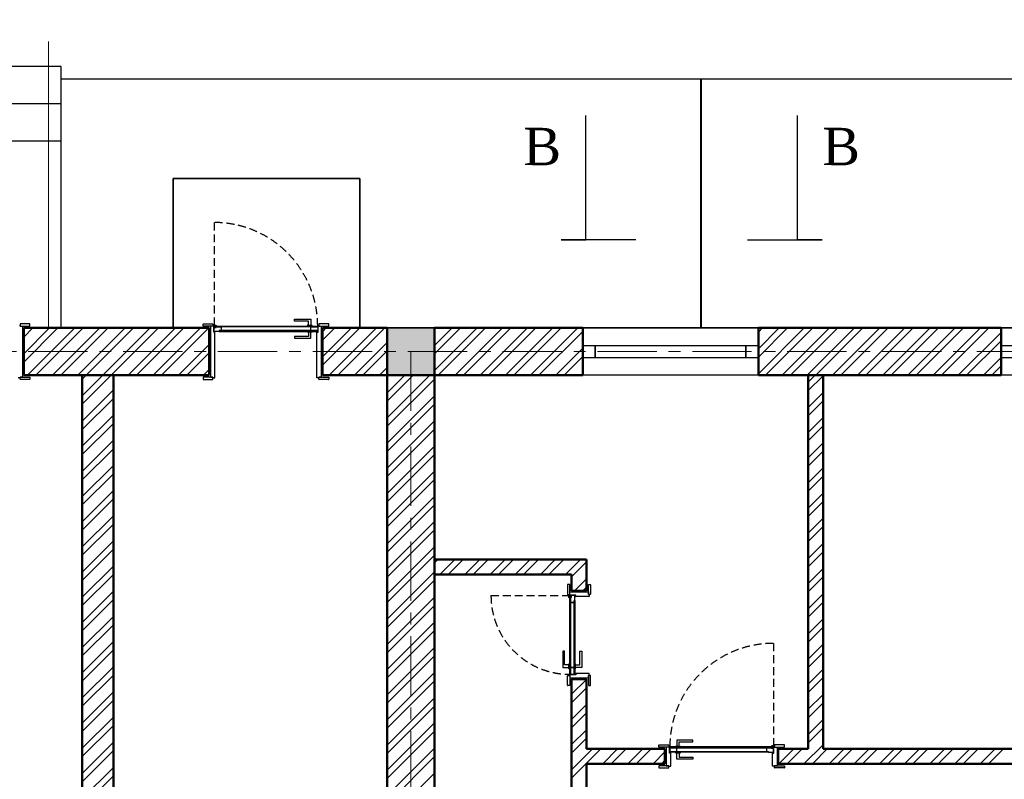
# Model space of a CAD drawing. Header units: millimetres. Extents: x 2063114 to 14983986, y -126020516 to 213791.
# Tile 77 of 256: x 2433880 to 2441788, y -1629481 to -1623381. Entities that reach past the tile are written whole.
import ezdxf
from ezdxf.enums import TextEntityAlignment as Align

# ---------------------------------------------------------------- set-up
doc = ezdxf.new("R2010")
doc.units = ezdxf.units.MM
for name, pattern in [('181022_4A$0$Three Roomed_3C$0$HIDDEN2', [4.7625, 3.175, -1.5875]), ('ACAD_ISO10W100', [18, 12, -3, 0, -3]), ('осевая', [50.8, 31.75, -6.35, 6.35, -6.35])]:
    doc.linetypes.add(name, pattern=pattern)
for name, color, linetype in [('YQ_DIM', 3, 'Continuous'), ('пунктир', 1, 'ACAD_ISO10W100'), ('Размеры', 28, 'Continuous')]:
    doc.layers.add(name, color=color, linetype=linetype)
doc.layers.add('сплошная_толстая', color=7, linetype='Continuous', lineweight=50)
doc.layers.add('Штриховка стен', color=7, linetype='Continuous', lineweight=9)
doc.styles.add('TIMES', font='times.ttf')
doc.styles.add('Times New Roman', font='times.ttf')
doc.linetypes.add('ограждение2', pattern='A,6.35,-2.54,[132,ltypeshp.shx,S=2.54,R=0,X=-2.54,Y=0],-2.54,25.4', length=36.83)

msp = doc.modelspace()

# ---------------------------------------------------------------- hatches: boundary and pattern name
at = {"ltscale": 150, "transparency": 33554687}
h = msp.add_hatch(color=256, dxfattribs=at)
h.dxf.hatch_style = 1
h.paths.add_polyline_path([(2437212.44899, -1625856.44184), (2436832.44899, -1625856.44184), (2436832.44899, -1626236.44184), (2437212.44899, -1626236.44184)])
h = msp.add_hatch(color=0)
h.set_gradient(color1=(28, 28, 28), color2=(33, 33, 33), one_color=1, tint=0.13, name='INVSPHERICAL')
h.paths.add_polyline_path([(2435443.28506, -1625886.20897), (2435445.44899, -1625886.20897), (2435445.44899, -1625885.2667, 0.2773393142), (2435444.91841, -1625884.38373, 0.2492988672), (2435439.18646, -1625884.38373, 0.2773393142), (2435438.65588, -1625885.2667), (2435438.65588, -1625889.44184), (2435442.28506, -1625889.44184), (2435442.28506, -1625887.20897, -0.4142135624)])
h = msp.add_hatch(color=0)
h.set_gradient(color1=(28, 28, 28), color2=(33, 33, 33), one_color=1, tint=0.13, name='INVSPHERICAL')
h.paths.add_polyline_path([(2436271.61292, -1625886.20897), (2436269.44899, -1625886.20897), (2436269.44899, -1625885.2667, -0.2773393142), (2436269.97956, -1625884.38373, -0.2492988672), (2436275.71152, -1625884.38373, -0.2773393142), (2436276.24209, -1625885.2667), (2436276.24209, -1625889.44184), (2436272.61292, -1625889.44184), (2436272.61292, -1625887.20897, 0.4142135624)])
h = msp.add_hatch(color=256)
h.set_gradient(color1=(28, 28, 28), color2=(33, 33, 33), one_color=1, tint=0.13, name='INVSPHERICAL')
h.paths.add_polyline_path([(2438342.21612, -1628007.27792), (2438342.21612, -1628009.44185), (2438341.27384, -1628009.44185, -0.2773393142), (2438340.39087, -1628008.91127, -0.2492988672), (2438340.39087, -1628003.17932, -0.2773393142), (2438341.27384, -1628002.64874), (2438345.44898, -1628002.64874), (2438345.44898, -1628006.27792), (2438343.21612, -1628006.27792, 0.4142135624)])
h = msp.add_hatch(color=256)
h.set_gradient(color1=(28, 28, 28), color2=(33, 33, 33), one_color=1, tint=0.13, name='INVSPHERICAL')
h.paths.add_polyline_path([(2438342.21612, -1628635.60577), (2438342.21612, -1628633.44184), (2438341.27384, -1628633.44184, 0.2773393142), (2438340.39087, -1628633.97242, 0.2492988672), (2438340.39087, -1628639.70437, 0.2773393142), (2438341.27384, -1628640.23495), (2438345.44898, -1628640.23495), (2438345.44898, -1628636.60577), (2438343.21612, -1628636.60577, -0.4142135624)])
h = msp.add_hatch(color=0)
h.set_gradient(color1=(28, 28, 28), color2=(33, 33, 33), one_color=1, tint=0.13, name='INVSPHERICAL')
h.paths.add_polyline_path([(2439103.20544, -1629266.20898), (2439105.36936, -1629266.20898), (2439105.36936, -1629265.2667, 0.2773393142), (2439104.83879, -1629264.38373, 0.2492988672), (2439099.10683, -1629264.38373, 0.2773393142), (2439098.57626, -1629265.2667), (2439098.57626, -1629269.44184), (2439102.20544, -1629269.44184), (2439102.20544, -1629267.20898, -0.4142135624)])
h = msp.add_hatch(color=0)
h.set_gradient(color1=(28, 28, 28), color2=(33, 33, 33), one_color=1, tint=0.13, name='INVSPHERICAL')
h.paths.add_polyline_path([(2439931.53329, -1629266.20898), (2439929.36936, -1629266.20898), (2439929.36936, -1629265.2667, -0.2773393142), (2439929.89994, -1629264.38373, -0.2492988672), (2439935.63189, -1629264.38373, -0.2773393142), (2439936.16247, -1629265.2667), (2439936.16247, -1629269.44184), (2439932.53329, -1629269.44184), (2439932.53329, -1629267.20898, 0.4142135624)])

# ---------------------------------------------------------------- linework, layer by layer
at = {"linetype": 'ограждение2', "lineweight": 5, "ltscale": 15}
msp.add_line((2434112.44899, -1625856.44184), (2434112.44899, -1623556.44184), dxfattribs=at)
at = {"ltscale": 150}
for p, q in [((2434212.44899, -1623756.44184), (2432412.44899, -1623756.44184)), ((2434212.44899, -1625856.44184), (2434212.44899, -1623756.44184)), ((2434212.44899, -1624056.44184), (2432412.44899, -1624056.44184)), ((2434212.44899, -1624356.44184), (2432412.44899, -1624356.44184)), ((2436832.44899, -1625856.44184), (2437212.44899, -1625856.44184)), ((2436832.44899, -1626236.44184), (2436832.44899, -1625856.44184)), ((2437212.44899, -1625856.44184), (2437212.44899, -1626236.44184)), ((2437212.44899, -1626236.44184), (2436832.44899, -1626236.44184)), ((2438279.44901, -1627918.44184), (2438279.44901, -1627994.44184)), ((2438297.44898, -1627916.44184), (2438281.44901, -1627916.44184)), ((2438297.44898, -1627996.44184), (2438297.44898, -1627916.44184)), ((2438447.44899, -1627916.44185), (2438463.44896, -1627916.44185)), ((2438447.44899, -1627996.44185), (2438447.44899, -1627916.44185)), ((2438465.44896, -1627918.44185), (2438465.44896, -1627994.44185)), ((2438281.44901, -1627996.44184), (2438297.44898, -1627996.44184)), ((2438292.44898, -1628001.44184), (2438292.44898, -1627996.44184)), ((2438292.44898, -1627996.44184), (2438297.44898, -1627996.44184)), ((2438345.44898, -1628002.44184), (2438293.44898, -1628002.44184)), ((2438297.44898, -1627996.44184), (2438297.44898, -1627976.44184)), ((2438297.44898, -1627976.44184), (2438447.44899, -1627976.44184)), ((2438432.44899, -1627966.44184), (2438312.44898, -1627966.44184)), ((2438342.44898, -1628011.44184), (2438342.44898, -1628007.44184)), ((2438343.44898, -1628006.44184), (2438345.44898, -1628006.44184)), ((2438451.44801, -1628012.44185), (2438343.44898, -1628012.44184)), ((2438345.44898, -1628006.44184), (2438345.44898, -1628002.44184)), ((2438447.44899, -1627976.44184), (2438447.44899, -1627996.44185)), ((2438463.44896, -1627996.44185), (2438447.44899, -1627996.44185)), ((2438447.44899, -1627996.44185), (2438452.44899, -1627996.44185)), ((2438452.44899, -1627996.44185), (2438452.44899, -1628011.44185)), ((2438279.44901, -1628724.44185), (2438279.44901, -1628648.44185)), ((2438281.44901, -1628646.44185), (2438297.44898, -1628646.44184)), ((2438292.44898, -1628641.44185), (2438292.44898, -1628646.44184)), ((2438292.44898, -1628646.44184), (2438297.44898, -1628646.44184)), ((2438345.44898, -1628640.44185), (2438293.44898, -1628640.44185)), ((2438297.44898, -1628646.44184), (2438297.44898, -1628726.44184)), ((2438297.44898, -1628646.44184), (2438297.44898, -1628666.44185)), ((2438342.44898, -1628631.44185), (2438342.44898, -1628635.44185)), ((2438451.44801, -1628630.44185), (2438343.44898, -1628630.44185)), ((2438343.44898, -1628636.44185), (2438345.44898, -1628636.44185)), ((2438345.44898, -1628636.44185), (2438345.44898, -1628640.44185)), ((2438463.44896, -1628646.44185), (2438447.44899, -1628646.44185)), ((2438447.44899, -1628646.44185), (2438447.44899, -1628726.44185)), ((2438447.44899, -1628666.44185), (2438447.44899, -1628646.44185)), ((2438447.44899, -1628646.44185), (2438452.44899, -1628646.44185)), ((2438452.44899, -1628646.44185), (2438452.44899, -1628631.44185)), ((2438465.44896, -1628724.44185), (2438465.44896, -1628648.44185)), ((2438297.44898, -1628726.44184), (2438281.44901, -1628726.44185)), ((2438297.44898, -1628666.44185), (2438447.44899, -1628666.44185)), ((2438432.44899, -1628676.44185), (2438312.44898, -1628676.44185)), ((2438447.44899, -1628726.44185), (2438463.44896, -1628726.44185))]:
    msp.add_line(p, q, dxfattribs=at)
at = {"color": 5, "lineweight": 40}
msp.add_line((2439349.94899, -1623856.44184), (2439349.94899, -1625846.44184), dxfattribs=at)
at = {"linetype": 'ByBlock'}
for p, q in [((2438428.05934, -1624748.86499), (2438428.05934, -1624148.86499)), ((2440126.36932, -1624748.86499), (2440126.36932, -1624148.86499)), ((2438428.05934, -1625148.86499), (2438428.05934, -1624748.86499)), ((2440126.36932, -1625148.86499), (2440126.36932, -1624748.86499)), ((2438828.05934, -1625148.86499), (2438228.05934, -1625148.86499)), ((2438228.05934, -1625148.86499), (2438428.05934, -1625148.86499)), ((2439726.36932, -1625148.86499), (2440326.36932, -1625148.86499)), ((2440326.36932, -1625148.86499), (2440126.36932, -1625148.86499))]:
    msp.add_line(p, q, dxfattribs=at)
at = {"color": 0, "ltscale": 150}
for p, q in [((2433877.44899, -1625836.44184), (2433882.44899, -1625836.44184)), ((2433882.44899, -1625825.44187), (2433882.44899, -1625841.44184)), ((2433882.44899, -1625836.44184), (2433882.44899, -1625841.44184)), ((2433882.44899, -1625841.44184), (2433962.44899, -1625841.44184)), ((2433882.44899, -1625841.44184), (2433902.44899, -1625841.44184)), ((2433960.44899, -1625823.44187), (2433884.44899, -1625823.44187)), ((2433902.44899, -1625841.44184), (2433902.44899, -1626251.44184)), ((2433912.44899, -1626236.44184), (2433912.44899, -1625856.44184)), ((2433962.44899, -1625841.44184), (2433962.44899, -1625825.44187)), ((2435352.44898, -1625841.44184), (2435352.44898, -1625825.44187)), ((2435432.44898, -1625841.44184), (2435352.44898, -1625841.44184)), ((2435354.44898, -1625823.44187), (2435430.44898, -1625823.44187)), ((2435402.44898, -1626236.44184), (2435402.44898, -1625856.44184)), ((2435432.44898, -1625841.44184), (2435412.44898, -1625841.44184)), ((2435412.44898, -1625841.44184), (2435412.44898, -1626251.44184)), ((2435432.44898, -1625825.44187), (2435432.44898, -1625841.44184)), ((2435437.44898, -1625836.44184), (2435432.44898, -1625836.44184)), ((2435432.44898, -1625836.44184), (2435432.44898, -1625841.44184)), ((2435438.44898, -1625889.44184), (2435438.44898, -1625837.44184)), ((2436276.44899, -1625889.44184), (2436276.44899, -1625837.44184)), ((2436277.44899, -1625836.44184), (2436282.44898, -1625836.44184)), ((2436282.44898, -1625825.44187), (2436282.44898, -1625841.44184)), ((2436282.44898, -1625836.44184), (2436282.44898, -1625841.44184)), ((2436282.44898, -1625841.44184), (2436362.44898, -1625841.44184)), ((2436282.44898, -1625841.44184), (2436302.44899, -1625841.44184)), ((2436360.44898, -1625823.44187), (2436284.44898, -1625823.44187)), ((2436302.44899, -1625841.44184), (2436302.44899, -1626251.44184)), ((2436312.44899, -1626236.44184), (2436312.44899, -1625856.44184)), ((2436362.44898, -1625841.44184), (2436362.44898, -1625825.44187)), ((2435442.44898, -1625889.44184), (2435438.44898, -1625889.44184)), ((2435442.44898, -1625887.44184), (2435442.44898, -1625889.44184)), ((2435447.44898, -1625886.44184), (2435443.44898, -1625886.44184)), ((2435448.44898, -1626255.44086), (2435448.44898, -1625887.44184)), ((2436266.44898, -1626255.44086), (2436266.44899, -1625887.44184)), ((2436267.44899, -1625886.44184), (2436271.44899, -1625886.44184)), ((2436272.44899, -1625887.44184), (2436272.44899, -1625889.44184)), ((2436272.44899, -1625889.44184), (2436276.44899, -1625889.44184)), ((2433882.44899, -1626256.44184), (2433867.44899, -1626256.44184)), ((2433882.44899, -1626267.44181), (2433882.44899, -1626251.44184)), ((2433882.44899, -1626251.44184), (2433962.44899, -1626251.44184)), ((2433902.44899, -1626251.44184), (2433882.44899, -1626251.44184)), ((2433882.44899, -1626251.44184), (2433882.44899, -1626256.44184)), ((2433960.44899, -1626269.44181), (2433884.44899, -1626269.44181)), ((2433962.44899, -1626251.44184), (2433962.44899, -1626267.44181)), ((2435352.44898, -1626251.44184), (2435352.44898, -1626267.44181)), ((2435432.44898, -1626251.44184), (2435352.44898, -1626251.44184)), ((2435354.44898, -1626269.44181), (2435430.44898, -1626269.44181)), ((2435412.44898, -1626251.44184), (2435432.44898, -1626251.44184)), ((2435432.44898, -1626267.44181), (2435432.44898, -1626251.44184)), ((2435432.44898, -1626251.44184), (2435432.44898, -1626256.44184)), ((2435432.44898, -1626256.44184), (2435447.44898, -1626256.44184)), ((2436282.44898, -1626256.44184), (2436267.44898, -1626256.44184)), ((2436282.44898, -1626267.44181), (2436282.44898, -1626251.44184)), ((2436282.44898, -1626251.44184), (2436362.44898, -1626251.44184)), ((2436302.44899, -1626251.44184), (2436282.44898, -1626251.44184)), ((2436282.44898, -1626251.44184), (2436282.44898, -1626256.44184)), ((2436360.44898, -1626269.44181), (2436284.44898, -1626269.44181)), ((2436362.44898, -1626251.44184), (2436362.44898, -1626267.44181)), ((2439014.36937, -1629203.44187), (2439090.36937, -1629203.44187)), ((2440020.36937, -1629203.44187), (2439944.36937, -1629203.44187)), ((2439012.36937, -1629221.44184), (2439012.36937, -1629205.44187)), ((2439092.36937, -1629221.44184), (2439012.36937, -1629221.44184)), ((2439062.36936, -1629356.44184), (2439062.36936, -1629236.44184)), ((2439092.36937, -1629221.44184), (2439072.36936, -1629221.44184)), ((2439072.36936, -1629221.44184), (2439072.36936, -1629371.44184)), ((2439092.36937, -1629205.44187), (2439092.36937, -1629221.44184)), ((2439097.36936, -1629216.44184), (2439092.36937, -1629216.44184)), ((2439092.36937, -1629216.44184), (2439092.36937, -1629221.44184)), ((2439098.36936, -1629269.44184), (2439098.36936, -1629217.44184)), ((2439102.36936, -1629269.44184), (2439098.36936, -1629269.44184)), ((2439102.36936, -1629267.44184), (2439102.36936, -1629269.44184)), ((2439107.36936, -1629266.44184), (2439103.36936, -1629266.44184)), ((2439108.36937, -1629375.44086), (2439108.36936, -1629267.44184)), ((2439926.36937, -1629375.44086), (2439926.36937, -1629267.44184)), ((2439927.36937, -1629266.44184), (2439931.36937, -1629266.44184)), ((2439932.36937, -1629267.44184), (2439932.36937, -1629269.44184)), ((2439932.36937, -1629269.44184), (2439936.36937, -1629269.44184)), ((2439936.36937, -1629269.44184), (2439936.36937, -1629217.44184)), ((2439937.36937, -1629216.44184), (2439942.36937, -1629216.44184)), ((2439942.36937, -1629205.44187), (2439942.36937, -1629221.44184)), ((2439942.36937, -1629216.44184), (2439942.36937, -1629221.44184)), ((2439942.36937, -1629221.44184), (2440022.36937, -1629221.44184)), ((2439942.36937, -1629221.44184), (2439962.36937, -1629221.44184)), ((2439962.36937, -1629221.44184), (2439962.36937, -1629371.44184)), ((2439972.36937, -1629356.44184), (2439972.36937, -1629236.44184)), ((2440022.36937, -1629221.44184), (2440022.36937, -1629205.44187)), ((2439012.36937, -1629371.44184), (2439012.36937, -1629387.44181)), ((2439092.36937, -1629371.44184), (2439012.36937, -1629371.44184)), ((2439014.36937, -1629389.44181), (2439090.36937, -1629389.44181)), ((2439072.36936, -1629371.44184), (2439092.36937, -1629371.44184)), ((2439092.36937, -1629387.44181), (2439092.36937, -1629371.44184)), ((2439092.36937, -1629371.44184), (2439092.36937, -1629376.44184)), ((2439092.36937, -1629376.44184), (2439107.36937, -1629376.44184)), ((2439942.36937, -1629376.44184), (2439927.36937, -1629376.44184)), ((2439942.36937, -1629387.44181), (2439942.36937, -1629371.44184)), ((2439942.36937, -1629371.44184), (2440022.36937, -1629371.44184)), ((2439962.36937, -1629371.44184), (2439942.36937, -1629371.44184)), ((2439942.36937, -1629371.44184), (2439942.36937, -1629376.44184)), ((2440020.36937, -1629389.44181), (2439944.36937, -1629389.44181)), ((2440022.36937, -1629371.44184), (2440022.36937, -1629387.44181))]:
    msp.add_line(p, q, dxfattribs=at)
at = {"color": 0}
for p, q in [((2435438.65588, -1625889.44184), (2435438.65588, -1625885.2667)), ((2435442.15588, -1625883.66924), (2435441.65588, -1625883.66924)), ((2435441.65588, -1625883.66924), (2435442.15588, -1625883.66924)), ((2435442.28506, -1625887.20897), (2435442.28506, -1625889.44184)), ((2435445.44899, -1625886.20897), (2435443.28506, -1625886.20897)), ((2435445.44899, -1625886.20897), (2435445.44899, -1625885.2667)), ((2436269.44899, -1625886.20897), (2436269.44899, -1625885.2667)), ((2436269.44899, -1625886.20897), (2436271.61292, -1625886.20897)), ((2436272.61292, -1625887.20897), (2436272.61292, -1625889.44184)), ((2436272.74209, -1625883.66924), (2436273.24209, -1625883.66924)), ((2436273.24209, -1625883.66924), (2436272.74209, -1625883.66924)), ((2436276.24209, -1625889.44184), (2436276.24209, -1625885.2667)), ((2439098.57626, -1629269.44184), (2439098.57626, -1629265.2667)), ((2439102.07626, -1629263.66924), (2439101.57626, -1629263.66924)), ((2439101.57626, -1629263.66924), (2439102.07626, -1629263.66924)), ((2439102.20544, -1629267.20898), (2439102.20544, -1629269.44184)), ((2439105.36936, -1629266.20898), (2439103.20544, -1629266.20898)), ((2439105.36936, -1629266.20898), (2439105.36936, -1629265.2667)), ((2439929.36936, -1629266.20898), (2439929.36936, -1629265.2667)), ((2439929.36936, -1629266.20898), (2439931.53329, -1629266.20898)), ((2439932.53329, -1629267.20898), (2439932.53329, -1629269.44184)), ((2439932.66247, -1629263.66924), (2439933.16247, -1629263.66924)), ((2439933.16247, -1629263.66924), (2439932.66247, -1629263.66924)), ((2439936.16247, -1629269.44184), (2439936.16247, -1629265.2667))]:
    msp.add_line(p, q, dxfattribs=at)
for p, q in [((2438339.67639, -1628006.14874), (2438339.67639, -1628005.64874)), ((2438339.67639, -1628005.64874), (2438339.67639, -1628006.14874)), ((2438345.44898, -1628002.64874), (2438341.27384, -1628002.64874)), ((2438342.21612, -1628009.44185), (2438341.27384, -1628009.44185)), ((2438342.21612, -1628009.44185), (2438342.21612, -1628007.27792)), ((2438343.21612, -1628006.27792), (2438345.44898, -1628006.27792)), ((2438339.67639, -1628636.73495), (2438339.67639, -1628637.23495)), ((2438339.67639, -1628637.23495), (2438339.67639, -1628636.73495)), ((2438342.21612, -1628633.44184), (2438341.27384, -1628633.44184)), ((2438345.44898, -1628640.23495), (2438341.27384, -1628640.23495)), ((2438342.21612, -1628633.44184), (2438342.21612, -1628635.60577)), ((2438343.21612, -1628636.60577), (2438345.44898, -1628636.60577))]:
    msp.add_line(p, q)
at = {"color": 0, "linetype": '181022_4A$0$Three Roomed_3C$0$HIDDEN2', "ltscale": 20}
for points in [[(2436273.24209, -1625840.66924, 0.4142135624), (2435441.65588, -1625009.08303), (2435441.65588, -1625840.66924)], [(2439101.57626, -1629220.66924, -0.4142135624), (2439933.16247, -1628389.08303), (2439933.16247, -1629220.66924)]]:
    msp.add_lwpolyline(points, format="xyb", dxfattribs=at)
at = {"color": 0, "ltscale": 150}
for points in [[(2436218.24209, -1625835.66924), (2436198.24209, -1625835.66924), (2436198.24209, -1625800.66924), (2436088.24209, -1625800.66924), (2436088.24209, -1625785.66924), (2436218.24209, -1625785.66924)], [(2435456.90588, -1625851.87218), (2435438.44899, -1625851.87218), (2435438.44899, -1625840.66924), (2435456.90588, -1625840.66924)], [(2435481.65588, -1625847.16924), (2435456.90588, -1625847.16924), (2435456.90588, -1625840.66924), (2435481.65588, -1625840.66924)], [(2436273.24209, -1625847.16924), (2435481.65588, -1625847.16924), (2435481.65588, -1625840.66924), (2436273.24209, -1625840.66924)], [(2435481.65588, -1625883.66924), (2436273.24209, -1625883.66924), (2436273.24209, -1625877.16924), (2435481.65588, -1625877.16924)], [(2436228.24209, -1625835.66924), (2436188.24209, -1625835.66924), (2436188.24209, -1625840.66924), (2436228.24209, -1625840.66924)], [(2436273.24209, -1625877.16924), (2436217.74209, -1625877.16924), (2436217.74209, -1625847.16924), (2436273.24209, -1625847.16924)], [(2436218.24209, -1625888.66924), (2436198.24209, -1625888.66924), (2436198.24209, -1625923.66924), (2436088.24209, -1625923.66924), (2436088.24209, -1625938.66924), (2436218.24209, -1625938.66924)], [(2436228.24209, -1625888.66924), (2436188.24209, -1625888.66924), (2436188.24209, -1625883.66924), (2436228.24209, -1625883.66924)], [(2439156.57626, -1629215.66924), (2439176.57626, -1629215.66924), (2439176.57626, -1629180.66924), (2439286.57626, -1629180.66924), (2439286.57626, -1629165.66924), (2439156.57626, -1629165.66924)], [(2439101.57626, -1629227.16924), (2439893.16247, -1629227.16924), (2439893.16247, -1629220.66924), (2439101.57626, -1629220.66924)], [(2439101.57626, -1629257.16924), (2439157.07626, -1629257.16924), (2439157.07626, -1629227.16924), (2439101.57626, -1629227.16924)], [(2439893.16247, -1629263.66924), (2439101.57626, -1629263.66924), (2439101.57626, -1629257.16924), (2439893.16247, -1629257.16924)], [(2439146.57626, -1629215.66924), (2439186.57626, -1629215.66924), (2439186.57626, -1629220.66924), (2439146.57626, -1629220.66924)], [(2439146.57626, -1629268.66924), (2439186.57626, -1629268.66924), (2439186.57626, -1629263.66924), (2439146.57626, -1629263.66924)], [(2439156.57626, -1629268.66924), (2439176.57626, -1629268.66924), (2439176.57626, -1629303.66924), (2439286.57626, -1629303.66924), (2439286.57626, -1629318.66924), (2439156.57626, -1629318.66924)], [(2439893.16247, -1629227.16924), (2439917.91247, -1629227.16924), (2439917.91247, -1629220.66924), (2439893.16247, -1629220.66924)], [(2439917.91247, -1629231.87218), (2439936.36936, -1629231.87218), (2439936.36936, -1629220.66924), (2439917.91247, -1629220.66924)]]:
    msp.add_lwpolyline(points, close=True, dxfattribs=at)
for points in [[(2435456.90588, -1625840.66924), (2435441.65588, -1625840.66924), (2435441.65588, -1625837.55182, -0.4142135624), (2435446.65588, -1625832.55182), (2435451.90588, -1625832.55182, -0.4142135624), (2435456.90588, -1625837.55182), (2435456.90588, -1625840.66924)], [(2439917.91247, -1629220.66924), (2439933.16247, -1629220.66924), (2439933.16247, -1629217.55182, 0.4142135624), (2439928.16247, -1629212.55182), (2439922.91247, -1629212.55182, 0.4142135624), (2439917.91247, -1629217.55182), (2439917.91247, -1629220.66924)]]:
    msp.add_lwpolyline(points, format="xyb", dxfattribs=at)
for points in [[(2435497.15588, -1625877.16924), (2435481.65588, -1625877.16924), (2435481.65588, -1625883.66924), (2435441.65588, -1625883.66924), (2435441.65588, -1625851.87218), (2435456.90588, -1625851.87218), (2435456.90588, -1625847.16924), (2435497.15588, -1625847.16924), (2435497.15588, -1625877.16924)], [(2439877.66247, -1629257.16924), (2439893.16247, -1629257.16924), (2439893.16247, -1629263.66924), (2439933.16247, -1629263.66924), (2439933.16247, -1629231.87218), (2439917.91247, -1629231.87218), (2439917.91247, -1629227.16924), (2439877.66247, -1629227.16924), (2439877.66247, -1629257.16924)]]:
    msp.add_lwpolyline(points, dxfattribs=at)
at = {"color": 0, "ltscale": 25}
for points in [[(2438402.44899, -1625856.44184), (2439812.44899, -1625856.44184), (2439812.44899, -1626236.44184), (2438402.44899, -1626236.44184)], [(2441762.44899, -1625856.44184), (2443172.44899, -1625856.44184), (2443172.44899, -1626236.44184), (2441762.44899, -1626236.44184)], [(2438402.44899, -1625996.44184), (2438502.44899, -1625996.44184), (2438502.44899, -1626096.44184), (2438402.44899, -1626096.44184)], [(2438502.44899, -1625996.44184), (2439812.44899, -1625996.44184), (2439812.44899, -1626096.44184), (2438502.44899, -1626096.44184)], [(2438502.44899, -1625996.44184), (2439712.44899, -1625996.44184), (2439712.44899, -1626096.44184), (2438502.44899, -1626096.44184)], [(2439712.44899, -1625996.44184), (2439812.44899, -1625996.44184), (2439812.44899, -1626096.44184), (2439712.44899, -1626096.44184)], [(2441762.44899, -1625996.44184), (2441862.44899, -1625996.44184), (2441862.44899, -1626096.44184), (2441762.44899, -1626096.44184)]]:
    msp.add_lwpolyline(points, close=True, dxfattribs=at)
at = {"linetype": '181022_4A$0$Three Roomed_3C$0$HIDDEN2', "ltscale": 20}
msp.add_lwpolyline([(2438296.67638, -1628637.23495, -0.4142135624), (2437665.09017, -1628005.64873), (2438296.67639, -1628005.64874)], format="xyb", dxfattribs=at)
at = {"ltscale": 150}
msp.add_lwpolyline([(2438296.67639, -1628020.89874), (2438296.67639, -1628005.64874), (2438293.55897, -1628005.64874, 0.4142135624), (2438288.55896, -1628010.64874), (2438288.55896, -1628015.89874, 0.4142135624), (2438293.55896, -1628020.89874), (2438296.67639, -1628020.89874)], format="xyb", dxfattribs=at)
for points in [[(2438307.87933, -1628020.89874), (2438307.87933, -1628002.44185), (2438296.67639, -1628002.44185), (2438296.67639, -1628020.89874)], [(2438303.17638, -1628637.23495), (2438303.17639, -1628045.64874), (2438296.67639, -1628045.64874), (2438296.67638, -1628637.23495)], [(2438303.17639, -1628045.64874), (2438303.17639, -1628020.89874), (2438296.67639, -1628020.89874), (2438296.67639, -1628045.64874)], [(2438333.17638, -1628581.73495), (2438333.17639, -1628061.14874), (2438303.17639, -1628061.14874), (2438303.17638, -1628581.73495)], [(2438339.67639, -1628045.64874), (2438339.67638, -1628637.23495), (2438333.17638, -1628637.23495), (2438333.17639, -1628045.64874)], [(2438291.67638, -1628582.23495), (2438291.67638, -1628562.23495), (2438256.67638, -1628562.23495), (2438256.67638, -1628452.23495), (2438241.67638, -1628452.23495), (2438241.67638, -1628582.23495)], [(2438344.67638, -1628582.23495), (2438344.67638, -1628562.23495), (2438379.67638, -1628562.23495), (2438379.67638, -1628452.23495), (2438394.67638, -1628452.23495), (2438394.67638, -1628582.23495)], [(2438291.67638, -1628592.23495), (2438291.67638, -1628552.23495), (2438296.67638, -1628552.23495), (2438296.67638, -1628592.23495)], [(2438344.67638, -1628592.23495), (2438344.67638, -1628552.23495), (2438339.67638, -1628552.23495), (2438339.67638, -1628592.23495)], [(2438333.17638, -1628637.23495), (2438333.17638, -1628581.73495), (2438303.17638, -1628581.73495), (2438303.17638, -1628637.23495)]]:
    msp.add_lwpolyline(points, close=True, dxfattribs=at)
msp.add_lwpolyline([(2438333.17639, -1628061.14874), (2438333.17639, -1628045.64874), (2438339.67639, -1628045.64874), (2438339.67639, -1628005.64874), (2438307.87933, -1628005.64874), (2438307.87933, -1628020.89874), (2438303.17639, -1628020.89874), (2438303.17639, -1628061.14874), (2438333.17639, -1628061.14874)], dxfattribs=at)
at = {"color": 0, "ltscale": 150}
for centre, radius, start, end in [((2433884.44899, -1625825.44187), 2, 90, 180), ((2433960.44899, -1625825.44187), 2, 0, 90), ((2435354.44898, -1625825.44187), 2, 90, 180), ((2435430.44898, -1625825.44187), 2, 0, 90), ((2435437.44898, -1625837.44184), 1, 0, 90), ((2436277.44899, -1625837.44184), 1, 90, 180), ((2436284.44898, -1625825.44187), 2, 90, 180), ((2436360.44898, -1625825.44187), 2, 0, 90), ((2435443.44898, -1625887.44184), 1, 90, 179.999999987), ((2435447.44898, -1625887.44184), 1, 0, 90), ((2436267.44899, -1625887.44184), 1, 90, 180), ((2436271.44899, -1625887.44184), 1, 0.000000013, 90), ((2433884.44899, -1626267.44181), 2, 180, 270), ((2433960.44899, -1626267.44181), 2, 270, 0), ((2435354.44898, -1626267.44181), 2, 180, 270), ((2435430.44898, -1626267.44181), 2, 270, 0), ((2435447.44898, -1626255.44184), 1, 270.000000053, 0.05609203), ((2436267.44898, -1626255.44184), 1, 179.94390797, 270), ((2436284.44898, -1626267.44181), 2, 180, 270), ((2436360.44898, -1626267.44181), 2, 270, 0), ((2439014.36937, -1629205.44187), 2, 90, 180), ((2439090.36937, -1629205.44187), 2, 0, 90), ((2439944.36937, -1629205.44187), 2, 90, 180), ((2440020.36937, -1629205.44187), 2, 0, 90), ((2439097.36936, -1629217.44184), 1, 0, 90), ((2439103.36936, -1629267.44184), 1, 90, 179.999999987), ((2439107.36936, -1629267.44184), 1, 0, 90), ((2439927.36937, -1629267.44184), 1, 90, 180), ((2439931.36937, -1629267.44184), 1, 0.000000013, 90), ((2439937.36937, -1629217.44184), 1, 90, 180), ((2439014.36937, -1629387.44181), 2, 180, 270), ((2439090.36937, -1629387.44181), 2, 270, 0), ((2439107.36937, -1629375.44184), 1, 270, 0.05609203), ((2439927.36937, -1629375.44184), 1, 179.94390797, 269.999999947), ((2439944.36937, -1629387.44181), 2, 180, 270), ((2440020.36937, -1629387.44181), 2, 270, 0)]:
    msp.add_arc(centre, radius, start, end, dxfattribs=at)
at = {"color": 0}
for centre, radius, start, end in [((2435439.65588, -1625885.2667), 1, 117.9968567, 180), ((2435442.05243, -1625889.77456), 6.10532, 62.0031433, 117.9968567), ((2435443.28506, -1625887.20897), 1, 90, 180), ((2435444.44899, -1625885.2667), 1, 0, 62.0031433), ((2436270.44899, -1625885.2667), 1, 117.9968567, 180), ((2436272.84554, -1625889.77456), 6.10532, 62.0031433, 117.9968567), ((2436271.61292, -1625887.20897), 1, 0, 90), ((2436275.24209, -1625885.2667), 1, 0, 62.0031433), ((2439099.57626, -1629265.2667), 1, 117.9968567, 180), ((2439101.97281, -1629269.77456), 6.10532, 62.0031433, 117.9968567), ((2439103.20544, -1629267.20898), 1, 90, 180), ((2439104.36936, -1629265.2667), 1, 0, 62.0031433), ((2439930.36936, -1629265.2667), 1, 117.9968567, 180), ((2439932.76592, -1629269.77456), 6.10532, 62.0031433, 117.9968567), ((2439931.53329, -1629267.20898), 1, 0, 90), ((2439935.16247, -1629265.2667), 1, 0, 62.0031433)]:
    msp.add_arc(centre, radius, start, end, dxfattribs=at)
at = {"ltscale": 150}
for centre, radius, start, end in [((2438281.44901, -1627918.44184), 2, 90.000000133, 180.00000012), ((2438463.44896, -1627918.44185), 2, 0.00000012, 90.000000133), ((2438281.44901, -1627994.44184), 2, 180.00000012, 270.000000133), ((2438293.44898, -1628001.44184), 1, 180.00000012, 270.000000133), ((2438343.44898, -1628007.44184), 1, 90.000000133, 180.00000012), ((2438343.44898, -1628011.44184), 1, 180.00000012, 270.000000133), ((2438451.44899, -1628011.44185), 1, 269.943908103, 0.00000012), ((2438463.44896, -1627994.44185), 2, 270.000000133, 0.00000012), ((2438281.44901, -1628648.44185), 2, 90.000000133, 180.00000012), ((2438293.44898, -1628641.44185), 1, 90.000000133, 180.00000012), ((2438343.44898, -1628631.44185), 1, 90.000000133, 180.00000012), ((2438343.44898, -1628635.44185), 1, 180.00000012, 270.000000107), ((2438451.44899, -1628631.44185), 1, 0.000000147, 90.056092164), ((2438463.44896, -1628648.44185), 2, 0.00000012, 90.000000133), ((2438281.44901, -1628724.44185), 2, 180.00000012, 270.000000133), ((2438463.44896, -1628724.44185), 2, 270.000000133, 0.00000012)]:
    msp.add_arc(centre, radius, start, end, dxfattribs=at)
for centre, radius, start, end in [((2438345.7817, -1628006.04529), 6.10532, 152.003143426, 207.996856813), ((2438341.27384, -1628003.64874), 1, 90.000000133, 152.003143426), ((2438341.27384, -1628008.44185), 1, 207.996856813, 270.000000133), ((2438343.21612, -1628007.27792), 1, 90.000000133, 180.00000012), ((2438345.7817, -1628636.8384), 6.10532, 152.003143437, 207.996856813), ((2438341.27384, -1628634.44184), 1, 90.000000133, 152.003143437), ((2438341.27384, -1628639.23495), 1, 207.996856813, 270.000000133), ((2438343.21612, -1628635.60577), 1, 180.00000012, 270.000000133)]:
    msp.add_arc(centre, radius, start, end)
at = {"layer": 'YQ_DIM', "color": 1, "lineweight": 30}
for p, q in [((2434212.44899, -1623856.44184), (2446712.44899, -1623856.44184)), ((2434212.44899, -1625856.44184), (2434212.44899, -1623856.44184)), ((2436612.44899, -1624656.44184), (2435112.44899, -1624656.44184)), ((2435112.44899, -1624656.44184), (2435112.44899, -1625856.44184)), ((2436612.44899, -1625856.44184), (2436612.44899, -1624656.44184)), ((2435112.44899, -1625856.44184), (2434212.44899, -1625856.44184)), ((2444912.44899, -1625856.44184), (2436612.44899, -1625856.44184))]:
    msp.add_line(p, q, dxfattribs=at)
at = {"layer": 'пунктир', "linetype": 'осевая', "lineweight": 9, "ltscale": 15}
for p, q in [((2416422.44899, -1626046.44184), (2444522.44899, -1626046.44184)), ((2437022.44899, -1626046.44184), (2437022.44899, -1644946.44184))]:
    msp.add_line(p, q, dxfattribs=at)
at = {"layer": 'Размеры', "ltscale": 150}
for p, q in [((2435112.44899, -1625856.44184), (2435112.44899, -1624656.44184)), ((2435112.44899, -1624656.44184), (2436612.44899, -1624656.44184)), ((2436612.44899, -1624656.44184), (2436612.44899, -1625856.44184))]:
    msp.add_line(p, q, dxfattribs=at)
at = {"layer": 'сплошная_толстая', "ltscale": 150}
for p, q in [((2433912.44899, -1625856.44184), (2435402.44898, -1625856.44184)), ((2433912.44899, -1626236.44184), (2433912.44899, -1625856.44184)), ((2435402.44898, -1626236.44184), (2435402.44898, -1625856.44184)), ((2436312.44899, -1625856.44184), (2436832.44899, -1625856.44184)), ((2436312.44899, -1626236.44184), (2436312.44899, -1625856.44184)), ((2436832.44899, -1626236.44184), (2436832.44899, -1625856.44184)), ((2437212.44899, -1626236.44184), (2437212.44899, -1625856.44184)), ((2437212.44899, -1625856.44184), (2438402.44899, -1625856.44184)), ((2438402.44899, -1626236.44184), (2438402.44899, -1625856.44184)), ((2439812.44899, -1625856.44184), (2441762.44899, -1625856.44184)), ((2439812.44899, -1626236.44184), (2439812.44899, -1625856.44184)), ((2441762.44899, -1626236.44184), (2441762.44899, -1625856.44184)), ((2435402.44898, -1626236.44184), (2433912.44899, -1626236.44184)), ((2434382.44899, -1630456.44184), (2434382.44899, -1626236.44184)), ((2434632.44899, -1630206.44184), (2434632.44899, -1626236.44184)), ((2436832.44899, -1626236.44184), (2436312.44899, -1626236.44184)), ((2436832.44899, -1632156.44184), (2436832.44899, -1626236.44184)), ((2436832.44899, -1626236.44184), (2437212.44899, -1626236.44184)), ((2437212.44899, -1632156.44184), (2437212.44899, -1626236.44184)), ((2438402.44899, -1626236.44184), (2437212.44899, -1626236.44184)), ((2441762.44899, -1626236.44184), (2439812.44899, -1626236.44184)), ((2440212.44899, -1629236.44184), (2440212.44899, -1626236.44184)), ((2440332.44899, -1629236.44184), (2440332.44899, -1626236.44184)), ((2437212.44899, -1627716.44184), (2438432.44899, -1627716.44184)), ((2438432.44899, -1627966.44184), (2438432.44899, -1627716.44184)), ((2437212.44899, -1627836.44184), (2438312.44899, -1627836.44184)), ((2438312.44899, -1627966.44184), (2438312.44899, -1627836.44184)), ((2438312.44899, -1627966.44184), (2438432.44899, -1627966.44184)), ((2438312.44899, -1630036.44184), (2438312.44899, -1628676.44185)), ((2438312.44899, -1628676.44185), (2438432.44899, -1628676.44185)), ((2438432.44899, -1629236.44184), (2438432.44899, -1628676.44185)), ((2438432.44899, -1629236.44184), (2439062.36936, -1629236.44184)), ((2439062.36936, -1629356.44184), (2439062.36936, -1629236.44184)), ((2439972.36937, -1629236.44184), (2440212.44899, -1629236.44184)), ((2439972.36937, -1629356.44184), (2439972.36937, -1629236.44184)), ((2440332.44899, -1629236.44184), (2443162.44899, -1629236.44184)), ((2438432.44899, -1629356.44184), (2439062.36936, -1629356.44184)), ((2438432.44899, -1630386.44184), (2438432.44899, -1629356.44184)), ((2439972.36937, -1629356.44184), (2443162.44899, -1629356.44184))]:
    msp.add_line(p, q, dxfattribs=at)
at = {"layer": 'Штриховка стен', "linetype": 'Continuous', "lineweight": 9}
for p, q in [((2433912.44899, -1625861.77054), (2433917.77769, -1625856.44184)), ((2433912.44899, -1626063.8263), (2434119.83345, -1625856.44184)), ((2433912.44899, -1625929.12249), (2433985.12964, -1625856.44184)), ((2433912.44899, -1626131.17825), (2434187.1854, -1625856.44184)), ((2433941.88921, -1626236.44184), (2434321.88921, -1625856.44184)), ((2434009.24116, -1626236.44184), (2434389.24116, -1625856.44184)), ((2434143.94497, -1626236.44184), (2434523.94497, -1625856.44184)), ((2434211.29692, -1626236.44184), (2434591.29692, -1625856.44184)), ((2434346.00074, -1626236.44184), (2434726.00074, -1625856.44184)), ((2434413.35269, -1626236.44184), (2434793.35269, -1625856.44184)), ((2434548.0565, -1626236.44184), (2434928.0565, -1625856.44184)), ((2434615.40845, -1626236.44184), (2434995.40845, -1625856.44184)), ((2434750.11226, -1626236.44184), (2435130.11226, -1625856.44184)), ((2434817.46421, -1626236.44184), (2435197.46421, -1625856.44184)), ((2434952.16803, -1626236.44184), (2435332.16803, -1625856.44184)), ((2435019.51998, -1626236.44184), (2435399.51998, -1625856.44184)), ((2436312.44899, -1625886.43969), (2436342.44684, -1625856.44184)), ((2436312.44899, -1626088.49546), (2436544.5026, -1625856.44184)), ((2436312.44899, -1625953.79164), (2436409.79879, -1625856.44184)), ((2436312.44899, -1626155.84741), (2436611.85455, -1625856.44184)), ((2436366.55836, -1626236.44184), (2436746.55836, -1625856.44184)), ((2436433.91031, -1626236.44184), (2436813.91031, -1625856.44184)), ((2437212.44899, -1625996.71851), (2437352.72565, -1625856.44184)), ((2437212.44899, -1626198.77427), (2437554.78142, -1625856.44184)), ((2437212.44899, -1625862.01469), (2437218.02184, -1625856.44184)), ((2437212.44899, -1626064.07046), (2437420.0776, -1625856.44184)), ((2437242.13337, -1626236.44184), (2437622.13337, -1625856.44184)), ((2437376.83718, -1626236.44184), (2437756.83718, -1625856.44184)), ((2437444.18913, -1626236.44184), (2437824.18913, -1625856.44184)), ((2437578.89294, -1626236.44184), (2437958.89294, -1625856.44184)), ((2437646.24489, -1626236.44184), (2438026.24489, -1625856.44184)), ((2437780.9487, -1626236.44184), (2438160.9487, -1625856.44184)), ((2437848.30065, -1626236.44184), (2438228.30065, -1625856.44184)), ((2437983.00447, -1626236.44184), (2438363.00447, -1625856.44184)), ((2439812.44899, -1626023.44342), (2439979.45057, -1625856.44184)), ((2439812.44899, -1626225.49919), (2440181.50633, -1625856.44184)), ((2439812.44899, -1625888.73961), (2439844.74676, -1625856.44184)), ((2439812.44899, -1626090.79537), (2440046.80252, -1625856.44184)), ((2439868.85828, -1626236.44184), (2440248.85828, -1625856.44184)), ((2440003.56209, -1626236.44184), (2440383.56209, -1625856.44184)), ((2440070.91404, -1626236.44184), (2440450.91404, -1625856.44184)), ((2440205.61786, -1626236.44184), (2440585.61786, -1625856.44184)), ((2440272.96981, -1626236.44184), (2440652.96981, -1625856.44184)), ((2440407.67362, -1626236.44184), (2440787.67362, -1625856.44184)), ((2440475.02557, -1626236.44184), (2440855.02557, -1625856.44184)), ((2440609.72938, -1626236.44184), (2440989.72938, -1625856.44184)), ((2440677.08133, -1626236.44184), (2441057.08133, -1625856.44184)), ((2440811.78514, -1626236.44184), (2441191.78514, -1625856.44184)), ((2440879.13709, -1626236.44184), (2441259.13709, -1625856.44184)), ((2441013.84091, -1626236.44184), (2441393.84091, -1625856.44184)), ((2441081.19286, -1626236.44184), (2441461.19286, -1625856.44184)), ((2441215.89667, -1626236.44184), (2441595.89667, -1625856.44184)), ((2441283.24862, -1626236.44184), (2441663.24862, -1625856.44184)), ((2438050.35642, -1626236.44184), (2438402.44899, -1625884.34927)), ((2441417.95243, -1626236.44184), (2441762.44899, -1625891.94529)), ((2441485.30438, -1626236.44184), (2441762.44899, -1625959.29724)), ((2435154.22379, -1626236.44184), (2435402.44898, -1625988.21665)), ((2436568.61413, -1626236.44184), (2436832.44899, -1625972.60698)), ((2436635.96608, -1626236.44184), (2436832.44899, -1626039.95893)), ((2438185.06023, -1626236.44184), (2438402.44899, -1626019.05308)), ((2435221.57574, -1626236.44184), (2435402.44898, -1626055.5686)), ((2438252.41218, -1626236.44184), (2438402.44899, -1626086.40503)), ((2441620.0082, -1626236.44184), (2441762.44899, -1626094.00105)), ((2435356.27955, -1626236.44184), (2435402.44898, -1626190.27241)), ((2436770.66989, -1626236.44184), (2436832.44899, -1626174.66274)), ((2441687.36015, -1626236.44184), (2441762.44899, -1626161.353)), ((2434382.44899, -1626402.04935), (2434548.0565, -1626236.44184)), ((2434382.44899, -1626267.34554), (2434413.35269, -1626236.44184)), ((2434382.44899, -1626469.4013), (2434615.40845, -1626236.44184)), ((2436832.44899, -1626376.71851), (2436972.72565, -1626236.44184)), ((2436832.44899, -1626578.77427), (2437174.78142, -1626236.44184)), ((2436832.44899, -1626242.01469), (2436838.02184, -1626236.44184)), ((2436832.44899, -1626444.07046), (2437040.0776, -1626236.44184)), ((2436832.44899, -1626646.12622), (2437212.44899, -1626266.12622)), ((2438387.11599, -1626236.44184), (2438402.44899, -1626221.10885)), ((2440212.44899, -1626291.99864), (2440268.00578, -1626236.44184)), ((2440212.44899, -1626359.35059), (2440332.44899, -1626239.35059)), ((2434382.44899, -1626604.10512), (2434632.44899, -1626354.10512)), ((2434382.44899, -1626671.45707), (2434632.44899, -1626421.45707)), ((2436832.44899, -1626780.83003), (2437212.44899, -1626400.83003)), ((2440212.44899, -1626494.0544), (2440332.44899, -1626374.0544)), ((2436832.44899, -1626848.18198), (2437212.44899, -1626468.18198)), ((2440212.44899, -1626561.40635), (2440332.44899, -1626441.40635)), ((2434382.44899, -1626806.16088), (2434632.44899, -1626556.16088)), ((2440212.44899, -1626696.11016), (2440332.44899, -1626576.11016)), ((2434382.44899, -1626873.51283), (2434632.44899, -1626623.51283)), ((2436832.44899, -1626982.8858), (2437212.44899, -1626602.8858)), ((2436832.44899, -1627050.23775), (2437212.44899, -1626670.23775)), ((2440212.44899, -1626763.46211), (2440332.44899, -1626643.46211)), ((2434382.44899, -1627008.21664), (2434632.44899, -1626758.21664)), ((2434382.44899, -1627075.56859), (2434632.44899, -1626825.56859)), ((2436832.44899, -1627184.94156), (2437212.44899, -1626804.94156)), ((2440212.44899, -1626898.16593), (2440332.44899, -1626778.16593)), ((2436832.44899, -1627252.29351), (2437212.44899, -1626872.29351)), ((2440212.44899, -1626965.51788), (2440332.44899, -1626845.51788)), ((2434382.44899, -1627210.27241), (2434632.44899, -1626960.27241)), ((2440212.44899, -1627100.22169), (2440332.44899, -1626980.22169)), ((2434382.44899, -1627277.62436), (2434632.44899, -1627027.62436)), ((2436832.44899, -1627386.99732), (2437212.44899, -1627006.99732)), ((2440212.44899, -1627167.57364), (2440332.44899, -1627047.57364)), ((2436832.44899, -1627454.34927), (2437212.44899, -1627074.34927)), ((2434382.44899, -1627412.32817), (2434632.44899, -1627162.32817)), ((2436832.44899, -1627589.05308), (2437212.44899, -1627209.05308)), ((2440212.44899, -1627302.27745), (2440332.44899, -1627182.27745)), ((2434382.44899, -1627479.68012), (2434632.44899, -1627229.68012)), ((2436832.44899, -1627656.40503), (2437212.44899, -1627276.40503)), ((2440212.44899, -1627369.6294), (2440332.44899, -1627249.6294)), ((2434382.44899, -1627614.38393), (2434632.44899, -1627364.38393)), ((2440212.44899, -1627504.33322), (2440332.44899, -1627384.33322)), ((2434382.44899, -1627681.73588), (2434632.44899, -1627431.73588)), ((2436832.44899, -1627791.10885), (2437212.44899, -1627411.10885)), ((2440212.44899, -1627571.68517), (2440332.44899, -1627451.68517)), ((2436832.44899, -1627858.4608), (2437212.44899, -1627478.4608)), ((2434382.44899, -1627816.43969), (2434632.44899, -1627566.43969)), ((2436832.44899, -1627993.16461), (2437212.44899, -1627613.16461)), ((2440212.44899, -1627706.38898), (2440332.44899, -1627586.38898)), ((2434382.44899, -1627883.79164), (2434632.44899, -1627633.79164)), ((2436832.44899, -1628060.51656), (2437212.44899, -1627680.51656)), ((2440212.44899, -1627773.74093), (2440332.44899, -1627653.74093)), ((2434382.44899, -1628018.49546), (2434632.44899, -1627768.49546)), ((2437212.44899, -1627742.90449), (2437238.91163, -1627716.44184)), ((2437253.61545, -1627836.44184), (2437373.61545, -1627716.44184)), ((2437320.9674, -1627836.44184), (2437440.9674, -1627716.44184)), ((2437455.67121, -1627836.44184), (2437575.67121, -1627716.44184)), ((2437523.02316, -1627836.44184), (2437643.02316, -1627716.44184)), ((2437657.72697, -1627836.44184), (2437777.72697, -1627716.44184)), ((2437725.07892, -1627836.44184), (2437845.07892, -1627716.44184)), ((2437859.78273, -1627836.44184), (2437979.78273, -1627716.44184)), ((2437927.13468, -1627836.44184), (2438047.13468, -1627716.44184)), ((2438061.8385, -1627836.44184), (2438181.8385, -1627716.44184)), ((2438129.19045, -1627836.44184), (2438249.19045, -1627716.44184)), ((2438263.89426, -1627836.44184), (2438383.89426, -1627716.44184)), ((2438312.44899, -1627855.23906), (2438432.44899, -1627735.23906)), ((2434382.44899, -1628085.84741), (2434632.44899, -1627835.84741)), ((2436832.44899, -1628195.22037), (2437212.44899, -1627815.22037)), ((2440212.44899, -1627908.44474), (2440332.44899, -1627788.44474)), ((2440212.44899, -1627975.79669), (2440332.44899, -1627855.79669)), ((2436832.44899, -1628262.57232), (2437212.44899, -1627882.57232)), ((2438335.95002, -1627966.44184), (2438432.44899, -1627869.94288)), ((2438403.30197, -1627966.44184), (2438432.44899, -1627937.29483)), ((2434382.44899, -1628220.55122), (2434632.44899, -1627970.55122)), ((2436832.44899, -1628397.27613), (2437212.44899, -1628017.27613)), ((2440212.44899, -1628110.5005), (2440332.44899, -1627990.5005)), ((2434382.44899, -1628287.90317), (2434632.44899, -1628037.90317)), ((2436832.44899, -1628464.62808), (2437212.44899, -1628084.62808)), ((2440212.44899, -1628177.85245), (2440332.44899, -1628057.85245)), ((2434382.44899, -1628422.60698), (2434632.44899, -1628172.60698)), ((2434382.44899, -1628489.95893), (2434632.44899, -1628239.95893)), ((2436832.44899, -1628599.3319), (2437212.44899, -1628219.3319)), ((2440212.44899, -1628312.55627), (2440332.44899, -1628192.55627)), ((2436832.44899, -1628666.68385), (2437212.44899, -1628286.68385)), ((2440212.44899, -1628379.90822), (2440332.44899, -1628259.90822)), ((2434382.44899, -1628624.66274), (2434632.44899, -1628374.66274)), ((2440212.44899, -1628514.61203), (2440332.44899, -1628394.61203)), ((2434382.44899, -1628692.01469), (2434632.44899, -1628442.01469)), ((2436832.44899, -1628801.38766), (2437212.44899, -1628421.38766)), ((2436832.44899, -1628868.73961), (2437212.44899, -1628488.73961)), ((2440212.44899, -1628581.96398), (2440332.44899, -1628461.96398)), ((2434382.44899, -1628826.71851), (2434632.44899, -1628576.71851)), ((2434382.44899, -1628894.07046), (2434632.44899, -1628644.07046)), ((2436832.44899, -1629003.44342), (2437212.44899, -1628623.44342)), ((2440212.44899, -1628716.66779), (2440332.44899, -1628596.66779)), ((2436832.44899, -1629070.79537), (2437212.44899, -1628690.79537)), ((2438312.44899, -1628798.16593), (2438432.44899, -1628678.16593)), ((2440212.44899, -1628784.01974), (2440332.44899, -1628664.01974)), ((2434382.44899, -1629028.77427), (2434632.44899, -1628778.77427)), ((2438312.44899, -1628865.51788), (2438432.44899, -1628745.51788)), ((2440212.44899, -1628918.72355), (2440332.44899, -1628798.72355)), ((2434382.44899, -1629096.12622), (2434632.44899, -1628846.12622)), ((2436832.44899, -1629205.49919), (2437212.44899, -1628825.49919)), ((2438312.44899, -1629000.22169), (2438432.44899, -1628880.22169)), ((2440212.44899, -1628986.0755), (2440332.44899, -1628866.0755)), ((2436832.44899, -1629272.85114), (2437212.44899, -1628892.85114)), ((2438312.44899, -1629067.57364), (2438432.44899, -1628947.57364)), ((2434382.44899, -1629230.83003), (2434632.44899, -1628980.83003)), ((2436832.44899, -1629407.55495), (2437212.44899, -1629027.55495)), ((2440212.44899, -1629120.77932), (2440332.44899, -1629000.77932)), ((2434382.44899, -1629298.18198), (2434632.44899, -1629048.18198)), ((2436832.44899, -1629474.9069), (2437212.44899, -1629094.9069)), ((2438312.44899, -1629202.27745), (2438432.44899, -1629082.27745)), ((2440212.44899, -1629188.13127), (2440332.44899, -1629068.13127)), ((2434382.44899, -1629432.8858), (2434632.44899, -1629182.8858)), ((2438312.44899, -1629269.6294), (2438432.44899, -1629149.6294)), ((2440178.84223, -1629356.44184), (2440332.44899, -1629202.83508)), ((2434382.44899, -1629500.23775), (2434632.44899, -1629250.23775)), ((2436832.44899, -1629609.61071), (2437212.44899, -1629229.61071)), ((2438312.44899, -1629404.33322), (2438480.34036, -1629236.44184)), ((2438312.44899, -1629471.68517), (2438547.69231, -1629236.44184)), ((2438562.39612, -1629356.44184), (2438682.39612, -1629236.44184)), ((2438629.74807, -1629356.44184), (2438749.74807, -1629236.44184)), ((2438764.45189, -1629356.44184), (2438884.45189, -1629236.44184)), ((2438831.80384, -1629356.44184), (2438951.80384, -1629236.44184)), ((2438966.50765, -1629356.44184), (2439062.36936, -1629260.58013)), ((2439976.78646, -1629356.44184), (2440096.78646, -1629236.44184)), ((2440044.13841, -1629356.44184), (2440164.13841, -1629236.44184)), ((2440246.19418, -1629356.44184), (2440366.19418, -1629236.44184)), ((2440380.89799, -1629356.44184), (2440500.89799, -1629236.44184)), ((2440448.24994, -1629356.44184), (2440568.24994, -1629236.44184)), ((2440582.95375, -1629356.44184), (2440702.95375, -1629236.44184)), ((2440650.3057, -1629356.44184), (2440770.3057, -1629236.44184)), ((2440785.00951, -1629356.44184), (2440905.00951, -1629236.44184)), ((2440852.36146, -1629356.44184), (2440972.36146, -1629236.44184)), ((2440987.06528, -1629356.44184), (2441107.06528, -1629236.44184)), ((2441054.41723, -1629356.44184), (2441174.41723, -1629236.44184)), ((2441189.12104, -1629356.44184), (2441309.12104, -1629236.44184)), ((2441256.47299, -1629356.44184), (2441376.47299, -1629236.44184)), ((2441391.1768, -1629356.44184), (2441511.1768, -1629236.44184)), ((2441458.52875, -1629356.44184), (2441578.52875, -1629236.44184)), ((2441593.23256, -1629356.44184), (2441713.23256, -1629236.44184)), ((2441660.58451, -1629356.44184), (2441780.58451, -1629236.44184)), ((2436832.44899, -1629676.96266), (2437212.44899, -1629296.96266)), ((2439033.8596, -1629356.44184), (2439062.36936, -1629327.93208)), ((2434382.44899, -1629634.94156), (2434632.44899, -1629384.94156)), ((2436832.44899, -1629811.66647), (2437212.44899, -1629431.66647)), ((2434382.44899, -1629702.29351), (2434632.44899, -1629452.29351))]:
    msp.add_line(p, q, dxfattribs=at)

# ---------------------------------------------------------------- texts
at = {"ltscale": 300, "style": 'Times New Roman'}
msp.add_text('В', height=300, dxfattribs=at).set_placement((2438228.05934, -1624548.86499), align=Align.RIGHT)
msp.add_text('В', height=300, dxfattribs=at).set_placement((2440326.36932, -1624548.86499))
at = {"color": 0, "insert": (2341639.85766, -1616395.96061), "char_height": 300, "width": 17944.4294896, "attachment_point": 1, "style": 'TIMES'}
msp.add_mtext('\\pi-900,l900,t900;1.^IДанный лист см. c л. 40 и чертежами раздела АР.\\P2.^IСварку  вести электродами типа Э-42A (ГОСТ 9467-75*), h шв=6мм по длине касания.\\P3.^IМеталлические конструкции и сварочные швы после изготовления огрунтовать грунтовкой ГФ-021 ГОСТ 25129-82. После монтажа окрасить эмалью ПФ-115 ГОСТ(6465-91) в 2 слоя. ', dxfattribs=at)

doc.saveas('drawing.dxf')
